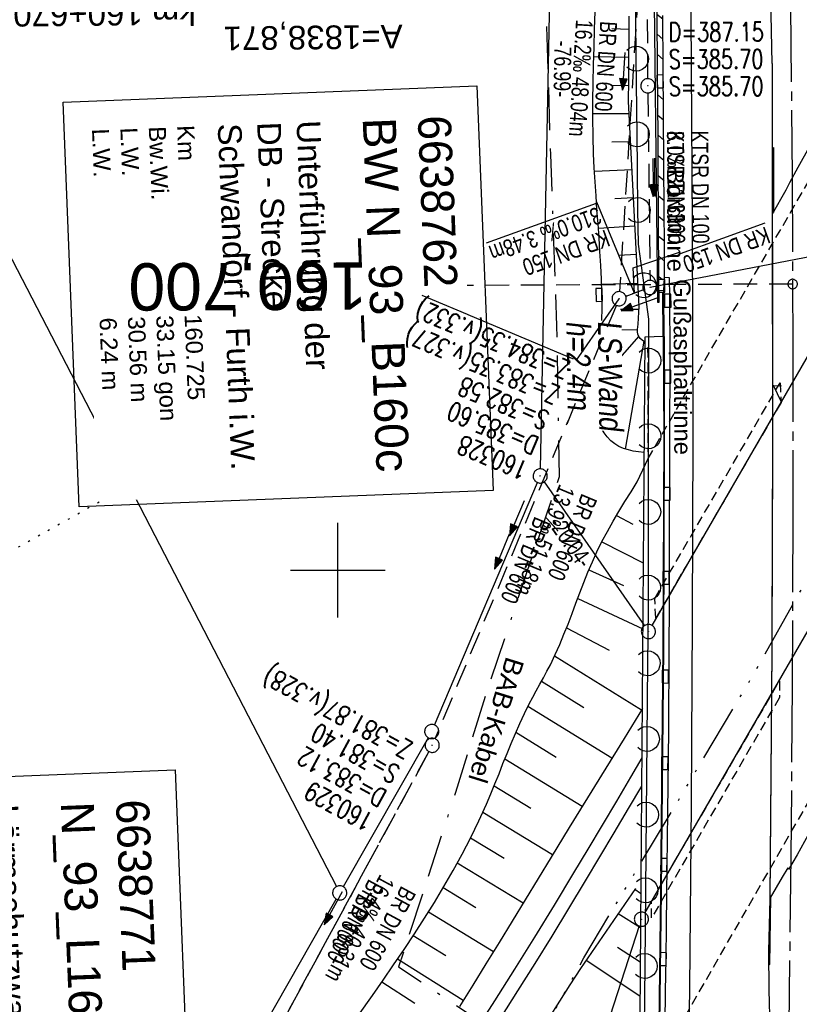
# Model space of a CAD drawing. Extents: x 511155 to 511479, y 464515 to 465450.
# Tile 21 of 41: x 511266 to 511349, y 464754 to 464858. Entities that reach past the tile are written whole.
import ezdxf
from ezdxf.enums import TextEntityAlignment as Align

# ---------------------------------------------------------------- set-up
doc = ezdxf.new("R2010")
doc.units = 0
doc.header["$LTSCALE"] = 10
doc.header["$MEASUREMENT"] = 0
for name, pattern in [('ACAD_ISO14W100', [25.5, 12, -3, 0.5, -3, 0.5, -3, 0.5, -3]), ('ACAD_ISO16W100', [73, 15, -6.5, 15, -6.5, 15, -7, 1, -7]), ('ACHSE', [5.5, 4, -0.5, 0.5, -0.5]), ('AUSGEZOGEN', [0]), ('LT00', [0]), ('LT12', [0.4, 0.3, -0.1]), ('LT17', [0.15, 0.1, -0.05]), ('PUNKTX2_STR', [0.6, 0.1, -0.5]), ('STRICHLINIE2', [0.375, 0.25, -0.125])]:
    doc.linetypes.add(name, pattern=pattern)
doc.layers.get('0').update_dxf_attribs({"linetype": 'LT00'})
for name, color, linetype in [('--EK_FBR', 1, 'LT00'), ('--EK_Halt-Pfeil', 4, 'LT00'), ('--EK_Haltung', 7, 'STRICHLINIE2'), ('--EK_Haltung-Text', 140, 'LT00'), ('--EK_Schacht-Text', 5, 'LT00'), ('--EK_ST-93-1', 30, 'LT17'), ('--EL_DFK_AB_L', 21, 'LT00'), ('--EL_DFK_AB_P', 7, 'LT00'), ('--EL_Halt-Pfeil', 4, 'LT00'), ('--EL_Haltung', 182, 'STRICHLINIE2'), ('--EL_Haltung-Text', 182, 'LT00'), ('-AX-093', 35, 'ACHSE'), ('-EL-93-1', 20, 'LT00'), ('-ST-93-1', 250, 'LT00'), ('ABSTAND', 8, 'LT00'), ('BAB-KABEL', 220, 'ACAD_ISO16W100'), ('BAB-KABEL_TEXT', 221, 'Continuous'), ('BW_TEXT_B', 20, 'AUSGEZOGEN'), ('DB-KABEL', 210, 'ACAD_ISO14W100'), ('DFK_AB_L', 21, 'LT00'), ('DFK_AB_P', 7, 'LT00'), ('DFK_GZPKT', 250, 'LT00'), ('DFK_KATASTER', 250, 'LT00'), ('DFK_NUTZUNGSGRENZE', 70, 'PUNKTX2_STR'), ('DL', 182, 'LT12'), ('DL_PFEIL', 201, 'LT00'), ('DL_TEXT', 182, 'LT00'), ('LS-WAND_TEXT', 11, 'Continuous'), ('RINNE_TEXT', 11, 'Continuous'), ('V103_AFBR_BAB', 250, 'LT00'), ('V103_BOESCH', 250, 'LT00'), ('V103_BOSCHUNG', 250, 'LT00'), ('V103_BR_KAPPE', 30, 'LT00'), ('V103_BR_WID', 30, 'LT17'), ('V103_BRUECK', 30, 'LT17'), ('V103_H_BORD', 8, 'LT00'), ('V103_KA_PRUF', 182, 'LT00'), ('V103_LAERM', 11, 'LT00'), ('V103_LD_MARK', 250, 'LT00'), ('V103_OK_GLEIS', 1, 'LT00'), ('V103_RASTER', 250, 'LT00'), ('V103_RINNE', 182, 'LT00'), ('V103_SINKK', 182, 'LT00')]:
    doc.layers.add(name, color=color, linetype=linetype)
doc.styles.add('Arial', font='ARIAL.TTF')
doc.styles.add('Beschrift', font='ARIAL.TTF')
doc.styles.add('Haltungsbeschriftung', font='ARIAL.TTF', dxfattribs={"width": 0.75})
doc.styles.add('schachtbeschriftung', font='romans.shx', dxfattribs={"width": 0.75, "height": 2})
doc.styles.get("Standard").update_dxf_attribs({"font": 'ARIAL.TTF'})

# ---------------------------------------------------------------- blocks, each defined once
blk = doc.blocks.new('SYMB7052')
at = {"color": 0, "linetype": 'ByBlock'}
blk.add_lwpolyline([(0, 0), (0, 0.196), (0.076, 0.156)], dxfattribs=at)
blk = doc.blocks.new('SYMB7010')
at = {"color": 0, "linetype": 'ByBlock'}
for points in [[(-0.031408, 0.499213), (-0.093728, 0.49134), (-0.15457, 0.475719), (-0.212975, 0.452595), (-0.268021, 0.422333), (-0.31884, 0.385411), (-0.36463, 0.342411), (-0.40467, 0.29401), (-0.438329, 0.240973), (-0.465074, 0.184136), (-0.484486, 0.124395), (-0.496256, 0.062692), (-0.5002, 0)], [(-0.5002, 0), (-0.496256, -0.062692), (-0.484486, -0.124395), (-0.465075, -0.184136), (-0.438329, -0.240973), (-0.404671, -0.29401), (-0.36463, -0.342411), (-0.31884, -0.385411), (-0.268021, -0.422333), (-0.212975, -0.452595), (-0.154571, -0.475719), (-0.093728, -0.49134), (-0.031408, -0.499213), (0.031408, -0.499213)], [(0.5002, 0), (0.496256, 0.062692), (0.484485, 0.124395), (0.465074, 0.184136), (0.438329, 0.240973), (0.40467, 0.29401), (0.36463, 0.342411), (0.31884, 0.385411), (0.268021, 0.422333), (0.212975, 0.452595), (0.15457, 0.475719), (0.093728, 0.49134), (0.031408, 0.499213), (-0.031408, 0.499213)], [(0.031408, -0.499213), (0.093728, -0.491341), (0.15457, -0.475719), (0.212975, -0.452595), (0.268021, -0.422333), (0.31884, -0.385411), (0.36463, -0.342411), (0.404671, -0.294011), (0.438329, -0.240974), (0.465075, -0.184136), (0.484486, -0.124395), (0.496256, -0.062692), (0.500201, 0)]]:
    blk.add_lwpolyline(points, dxfattribs=at)
blk = doc.blocks.new('SYMB0003')
at = {"color": 0, "linetype": 'ByBlock'}
for p, q in [((-0.015712, 0), (0.010166, 0.012015)), ((0, -0.021257), (-0.015712, 0)), ((0.010166, 0.012015), (0, -0.021257))]:
    blk.add_line(p, q, dxfattribs=at)
for points in [[(-0.031395, 0.499013), (-0.093691, 0.491144), (-0.154509, 0.475528), (-0.21289, 0.452414), (-0.267913, 0.422164), (-0.318712, 0.385257), (-0.364484, 0.342274), (-0.404509, 0.293893), (-0.438154, 0.240877), (-0.464888, 0.184062), (-0.484292, 0.124345), (-0.496058, 0.062667), (-0.5, 0)], [(-0.5, 0), (-0.496058, -0.062667), (-0.484292, -0.124345), (-0.464888, -0.184062), (-0.438154, -0.240877), (-0.404509, -0.293893), (-0.364485, -0.342274), (-0.318712, -0.385257), (-0.267914, -0.422164), (-0.21289, -0.452414), (-0.154509, -0.475529), (-0.093691, -0.491144), (-0.031395, -0.499014), (0.031395, -0.499014)], [(0.5, 0), (0.496057, 0.062667), (0.484292, 0.124345), (0.464888, 0.184062), (0.438153, 0.240877), (0.404509, 0.293893), (0.364484, 0.342274), (0.318712, 0.385257), (0.267913, 0.422164), (0.21289, 0.452414), (0.154509, 0.475528), (0.093691, 0.491144), (0.031395, 0.499013), (-0.031395, 0.499013)], [(0.031395, -0.499014), (0.093691, -0.491144), (0.154509, -0.475529), (0.21289, -0.452414), (0.267914, -0.422164), (0.318712, -0.385257), (0.364485, -0.342274), (0.404509, -0.293893), (0.438154, -0.240877), (0.464889, -0.184062), (0.484292, -0.124345), (0.496058, -0.062667), (0.5, 0)]]:
    blk.add_lwpolyline(points, dxfattribs=at)
blk = doc.blocks.new('SYMB0011')
at = {"color": 0, "linetype": 'ByBlock'}
for p, q in [((0.5, 0), (-0.5, 0)), ((0, 0.5), (0, -0.5))]:
    blk.add_line(p, q, dxfattribs=at)
blk = doc.blocks.new('SYMB7122')
at = {"color": 0, "linetype": 'ByBlock'}
for points in [[(-0.109975, -0.002365), (-0.106745, 0.026562), (-0.096041, 0.053629), (-0.078613, 0.076941), (-0.055681, 0.094866), (-0.028851, 0.106149), (0, 0.11)], [(0, 0.11), (0.028851, 0.106149), (0.055681, 0.094866), (0.078613, 0.076941), (0.096041, 0.053629), (0.106745, 0.026562), (0.109975, -0.002365)], [(-0.075234, -0.080249), (-0.093647, -0.057708), (-0.105504, -0.031126), (-0.109975, -0.002365)], [(0.109975, -0.002365), (0.105504, -0.031126), (0.093647, -0.057708), (0.075234, -0.080249)]]:
    blk.add_lwpolyline(points, dxfattribs=at)
blk = doc.blocks.new('SYMB0652')
at = {"color": 0, "linetype": 'ByBlock'}
blk.add_lwpolyline([(-0.15, -0.075), (0.15, -0.075), (0.15, 0.075), (-0.15, 0.075), (-0.15, -0.075)], dxfattribs=at)
blk = doc.blocks.new('SYMB0070')
at = {"color": 0, "linetype": 'ByBlock'}
for p, q in [((-0.5, 0), (0.2, 0)), ((0.5, 0), (0.2, 0.1)), ((0.2, 0.1), (0.2, 0)), ((0.468, 0), (0.21, 0.086)), ((0.21, 0.086), (0.21, -0.086)), ((0.21, -0.086), (0.468, 0)), ((0.22, -0.072), (0.437, 0)), ((0.23, -0.058), (0.405, 0)), ((0.24, -0.045), (0.374, 0)), ((0.342, 0), (0.25, 0.031)), ((0.25, 0.031), (0.25, -0.031)), ((0.25, -0.031), (0.342, 0)), ((0.26, -0.017), (0.31, 0)), ((0.27, -0.003), (0.279, 0))]:
    blk.add_line(p, q, dxfattribs=at)
for points in [[(0.2, 0), (0.2, -0.1), (0.5, 0)], [(0.437, 0), (0.22, 0.072), (0.22, -0.072)], [(0.405, 0), (0.23, 0.058), (0.23, -0.058)], [(0.374, 0), (0.24, 0.045), (0.24, -0.045)], [(0.31, 0), (0.26, 0.017), (0.26, -0.017)], [(0.279, 0), (0.27, 0.003), (0.27, -0.003)]]:
    blk.add_lwpolyline(points, dxfattribs=at)
blk = doc.blocks.new('SYMB2')
at = {"color": 0, "linetype": 'ByBlock', "flags": 128}
for points in [[(-0.031395, 0.499013), (-0.093691, 0.491144), (-0.154509, 0.475528), (-0.21289, 0.452414), (-0.267913, 0.422164), (-0.318712, 0.385257), (-0.364484, 0.342274), (-0.404509, 0.293893), (-0.438154, 0.240877), (-0.464888, 0.184062), (-0.484292, 0.124345), (-0.496058, 0.062667), (-0.5, 0)], [(-0.5, 0), (-0.496058, -0.062667), (-0.484292, -0.124345), (-0.464888, -0.184062), (-0.438154, -0.240877), (-0.404509, -0.293893), (-0.364485, -0.342274), (-0.318712, -0.385257), (-0.267914, -0.422164), (-0.21289, -0.452414), (-0.154509, -0.475529), (-0.093691, -0.491144), (-0.031395, -0.499014), (0.031395, -0.499014)], [(0.5, 0), (0.496057, 0.062667), (0.484292, 0.124345), (0.464888, 0.184062), (0.438153, 0.240877), (0.404509, 0.293893), (0.364484, 0.342274), (0.318712, 0.385257), (0.267913, 0.422164), (0.21289, 0.452414), (0.154509, 0.475528), (0.093691, 0.491144), (0.031395, 0.499013), (-0.031395, 0.499013)], [(0.031395, -0.499014), (0.093691, -0.491144), (0.154509, -0.475529), (0.21289, -0.452414), (0.267914, -0.422164), (0.318712, -0.385257), (0.364485, -0.342274), (0.404509, -0.293893), (0.438154, -0.240877), (0.464889, -0.184062), (0.484292, -0.124345), (0.496058, -0.062667), (0.5, 0)]]:
    blk.add_lwpolyline(points, dxfattribs=at)

msp = doc.modelspace()

# ---------------------------------------------------------------- hatches: boundary and pattern name
at = {"layer": 'V103_RINNE'}
h = msp.add_hatch(dxfattribs=at)
h.set_pattern_fill('ANSI31', color=256, scale=13, angle=275, style=0)
h.paths.add_polyline_path([(511333.81, 464893.92), (511333.8, 464895.4), (511333.78, 464896.88), (511333.75, 464898.36), (511333.72, 464899.84), (511333.67, 464901.41), (511333.62, 464902.97), (511333.56, 464904.54), (511333.5, 464906.11), (511333.44, 464907.67), (511333.39, 464909.24), (511333.14, 464899.72), (511333.27, 464893.89), (511333.34, 464889), (511333.42, 464884.12), (511333.49, 464879.24), (511333.51, 464877.5), (511334.06, 464877.52), (511334.02, 464880.01), (511333.96, 464883.49), (511333.91, 464886.97), (511333.86, 464890.44)])
h.paths.add_polyline_path([(511334.28, 464864.11), (511334.19, 464869.59), (511334.14, 464873.06), (511334.09, 464876.17), (511333.53, 464876.15), (511333.56, 464874.35), (511333.63, 464869.47), (511333.69, 464864.05), (511333.75, 464858.63), (511333.8, 464853.21), (511333.81, 464852.35), (511334.41, 464852.37), (511334.41, 464853.16), (511334.35, 464858.64)])
h.paths.add_polyline_path([(511334.48, 464843.05), (511334.45, 464848.11), (511334.42, 464851.02), (511333.82, 464851), (511333.83, 464849.44), (511333.86, 464845.67), (511333.88, 464841.9), (511333.91, 464838.13), (511333.95, 464830.73), (511334.53, 464830.74), (511334.55, 464830.97), (511334.53, 464834.48), (511334.51, 464837.99)])

# ---------------------------------------------------------------- linework, layer by layer
at = {"layer": '--EK_FBR'}
for points in [[(511345.93, 464853.57), (511345.84, 464858.76), (511345.74, 464863.94), (511345.65, 464869.13), (511345.56, 464873.96), (511345.47, 464878.79), (511345.37, 464883.63), (511345.28, 464888.46), (511345.2, 464893.29), (511345.13, 464897.17), (511345.06, 464901.04), (511344.99, 464904.92), (511344.91, 464908.8), (511344.83, 464912.67), (511344.74, 464916.55)], [(511345.93, 464853.57), (511345.92, 464850.61), (511345.92, 464847.64), (511345.92, 464844.67), (511345.92, 464842.34), (511345.93, 464840), (511345.93, 464837.67), (511345.95, 464831.83), (511345.96, 464826), (511345.97, 464820.17), (511345.96, 464814.33), (511345.96, 464809.76), (511345.94, 464805.19), (511345.93, 464800.62), (511345.91, 464796.05), (511345.89, 464791.48), (511345.68, 464765.22), (511345.64, 464763.85), (511345.6, 464762.47), (511345.58, 464761.1), (511345.56, 464759.72), (511345.56, 464758.35), (511345.57, 464756.99), (511345.59, 464755.64), (511345.61, 464754.28), (511345.64, 464752.93)]]:
    msp.add_lwpolyline(points, dxfattribs=at)
at = {"layer": '--EK_Haltung'}
for p, q in [((511332.66, 464875.91), (511329.79, 464829.46)), ((511332.78, 464851.97), (511332.71, 464875.91)), ((511332.79, 464850.47), (511333.01, 464830.65)), ((511332.31, 464829.64), (511330.44, 464828.96)), ((511309.62, 464780.84), (511291.12, 464746.72))]:
    msp.add_line(p, q, dxfattribs=at)
at = {"layer": '--EK_Haltung-Text'}
msp.add_line((511331.38, 464829.3), (511327.37, 464838.93), dxfattribs=at)
at = {"layer": '--EK_Schacht-Text', "flags": 128}
msp.add_lwpolyline([(511378.2, 464840.49), (511367.34, 464836.49), (511333.03, 464829.88)], dxfattribs=at)
at = {"layer": '--EK_ST-93-1', "ltscale": 2.5}
msp.add_line((511348.1, 464830.26), (511308.09, 464830.08), dxfattribs=at)
at = {"layer": '--EL_DFK_AB_L'}
for p, q in [((511321.42, 464810.72), (511322.94, 464886.19)), ((511362.58, 464845), (511333.22, 464794.17)), ((511332.47, 464763.76), (511363.04, 464816.72)), ((511321.83, 464809.35), (511332.41, 464794.14)), ((511331.87, 464762.4), (511321.69, 464731.1))]:
    msp.add_line(p, q, dxfattribs=at)
at = {"layer": '--EL_Haltung'}
for p, q in [((511332.66, 464875.91), (511329.79, 464829.46)), ((511332.78, 464851.97), (511332.71, 464875.91)), ((511332.79, 464850.47), (511333.01, 464830.65)), ((511309.62, 464780.84), (511291.12, 464746.72))]:
    msp.add_line(p, q, dxfattribs=at)
at = {"layer": '--EL_Haltung', "ltscale": 0.5}
msp.add_line((511332.31, 464829.64), (511330.44, 464828.96), dxfattribs=at)
at = {"layer": '--EL_Haltung-Text', "flags": 128}
msp.add_lwpolyline([(511331.38, 464829.3), (511331.24, 464831.99), (511336.12, 464833.62)], dxfattribs=at)
at = {"layer": '-AX-093', "ltscale": 0.2}
msp.add_lwpolyline([(511343.6, 465006.15), (511344.41, 464988.19), (511345.14, 464970.22), (511345.8, 464952.26), (511346.37, 464934.29), (511346.86, 464916.32), (511347.27, 464898.34), (511347.6, 464880.37), (511347.85, 464862.39), (511347.88, 464859.63), (511348.04, 464841.66), (511348.12, 464823.68), (511348.12, 464805.7), (511348.05, 464787.72), (511347.91, 464769.75), (511347.69, 464751.77)], dxfattribs=at)
at = {"layer": 'BAB-KABEL', "ltscale": 0.03, "flags": 128}
msp.add_lwpolyline([(511245.17, 465442.38), (511247.79, 465425.64), (511251.08, 465406.59), (511253.71, 465388.59), (511256.34, 465373.1), (511258.87, 465358.45), (511261.22, 465342.97), (511262.53, 465334.91), (511267.32, 465306.47), (511271.63, 465280.77), (511274.45, 465263.87), (511277.9, 465245.03), (511280.42, 465230.24), (511282.95, 465214.81), (511284.59, 465206.12), (511286.41, 465195.21), (511288.52, 465182.08), (511289.46, 465178.54), (511291.81, 465169.68), (511294.22, 465159.99), (511298.5, 465143.74), (511302.01, 465129.17), (511304.36, 465120.15), (511303.95, 465111.54), (511304.47, 465105.75), (511305.29, 465102.17), (511306.73, 465086.55), (511308.17, 465069.5), (511309.91, 465042.39), (511310.52, 465027.02), (511311.65, 465006.69), (511312.99, 464997.42), (511315.25, 464972.49), (511318.76, 464937.78), (511320.47, 464912.68), (511321.04, 464888.91), (511321.82, 464866.11), (511322.47, 464843.97), (511323.13, 464825.85), (511323.4, 464809.89), (511315.81, 464787.46), (511312.43, 464776.5), (511306.42, 464758.08), (511322.55, 464747.31), (511322.64, 464708.19), (511321.61, 464688.74), (511320.48, 464678.44), (511319.26, 464666.87), (511317.67, 464649.45), (511317.57, 464633.74), (511317.38, 464618.76), (511317.47, 464606.23), (511316.72, 464592.27), (511316.63, 464590.68), (511316.53, 464580.25), (511316.82, 464565.64), (511316.26, 464552.99), (511315.8, 464537.2), (511315.44, 464531.47), (511315.33, 464529.6), (511314.63, 464523.4), (511314.33, 464519.4)], dxfattribs=at)
at = {"layer": 'DB-KABEL', "ltscale": 0.05, "flags": 128}
msp.add_lwpolyline([(511215.44, 464627.29), (511237.71, 464647.58), (511246.63, 464656.2), (511261.7, 464672.62), (511279.43, 464692.2), (511296.83, 464715.93, 5.381037), (511297.85, 464717.3), (511314.26, 464738.98), (511310.88, 464740.7), (511312.3, 464742.97), (511314.26, 464745.55), (511317.52, 464743.65), (511326.02, 464759.04), (511336.17, 464775.94), (511343.93, 464788.93), (511364.63, 464825.71), (511380.17, 464856.09), (511401.08, 464896.97), (511418.1, 464930.38)], format="xyb", dxfattribs=at)
at = {"layer": 'DFK_AB_L'}
for p, q in [((511321.42, 464810.72), (511322.94, 464886.19)), ((511362.58, 464845), (511333.22, 464794.17)), ((511332.47, 464763.76), (511363.04, 464816.72)), ((511321.83, 464809.35), (511332.41, 464794.14)), ((511331.87, 464762.4), (511321.69, 464731.1))]:
    msp.add_line(p, q, dxfattribs=at)
at = {"layer": 'DFK_KATASTER'}
for p, q in [((511220.37, 464920.03), (511299.85, 464766.56)), ((511310.21, 464783.64), (511321.11, 464809.28)), ((511309.55, 464782.3), (511300.56, 464766.54)), ((511289.85, 464747.74), (511299.82, 464765.24))]:
    msp.add_line(p, q, dxfattribs=at)
at = {"layer": 'DFK_NUTZUNGSGRENZE', "ltscale": 0.2}
msp.add_line((511277.89, 464808.96), (511217.38, 464775.19), dxfattribs=at)
at = {"layer": 'DL'}
msp.add_line((511309.62, 464780.84), (511291.12, 464746.72), dxfattribs=at)
at = {"layer": 'V103_AFBR_BAB'}
for points in [[(511345.93, 464853.57), (511345.84, 464858.76), (511345.74, 464863.94), (511345.65, 464869.13), (511345.56, 464873.96), (511345.47, 464878.79), (511345.37, 464883.63), (511345.28, 464888.46), (511345.2, 464893.29), (511345.13, 464897.17), (511345.06, 464901.04), (511344.99, 464904.92), (511344.91, 464908.8), (511344.83, 464912.67), (511344.74, 464916.55)], [(511345.93, 464853.57), (511345.92, 464850.61), (511345.92, 464847.64), (511345.92, 464844.67), (511345.92, 464842.34), (511345.93, 464840), (511345.93, 464837.67), (511345.95, 464831.83), (511345.96, 464826), (511345.97, 464820.17), (511345.96, 464814.33), (511345.96, 464809.76), (511345.94, 464805.19), (511345.93, 464800.62), (511345.91, 464796.05), (511345.89, 464791.48), (511345.68, 464765.22), (511345.64, 464763.85), (511345.6, 464762.47), (511345.58, 464761.1), (511345.56, 464759.72), (511345.56, 464758.35), (511345.57, 464756.99), (511345.59, 464755.64), (511345.61, 464754.28), (511345.64, 464752.93)]]:
    msp.add_lwpolyline(points, dxfattribs=at)
at = {"layer": 'V103_BOESCH'}
for points in [[(511332.38, 464812.45), (511331.78, 464812.52), (511331.24, 464812.6), (511330.72, 464812.72), (511330.21, 464812.87), (511329.72, 464813.09), (511329.28, 464813.36), (511328.87, 464813.7), (511328.49, 464814.09), (511328.16, 464814.52), (511327.88, 464814.98), (511327.66, 464815.46), (511327.48, 464816.03), (511327.36, 464816.62), (511327.31, 464817.21), (511327.3, 464817.82), (511327.33, 464818.43), (511327.39, 464819.05), (511327.46, 464819.67), (511327.53, 464820.28), (511327.69, 464821.81), (511327.81, 464823.32), (511327.89, 464824.83), (511327.93, 464826.32), (511327.94, 464827.81), (511327.92, 464829.3), (511327.87, 464830.76), (511327.8, 464832.23), (511327.72, 464833.69), (511327.62, 464835.16), (511327.51, 464836.63), (511327.4, 464838.11), (511327.3, 464839.58), (511327.2, 464841.06), (511327.12, 464842.53), (511327.05, 464844.01), (511326.99, 464845.89), (511326.96, 464847.78), (511326.97, 464849.66), (511326.99, 464851.54), (511327.03, 464853.43), (511327.09, 464855.31), (511327.15, 464857.19), (511327.22, 464859.07)], [(511332.47, 464824.12), (511332.18, 464824.34), (511331.98, 464824.52), (511331.82, 464824.73), (511331.73, 464824.96), (511331.69, 464825.21), (511331.69, 464825.47), (511331.71, 464825.75), (511331.74, 464826.03), (511331.79, 464826.66), (511331.83, 464827.28), (511331.86, 464827.88), (511330.73, 464849.55), (511330.76, 464851.81), (511330.78, 464854.06), (511330.8, 464856.32), (511330.8, 464858.58)], [(511302.17, 464752.95), (511303.64, 464755.04), (511304.77, 464756.65), (511305.89, 464758.28), (511307, 464759.91), (511308.09, 464761.56), (511309.16, 464763.21), (511310.21, 464764.88), (511311.22, 464766.57), (511312.2, 464768.27), (511313.15, 464770), (511314.05, 464771.74), (511314.91, 464773.5), (511315.72, 464775.29), (511316.17, 464776.35), (511316.61, 464777.42), (511317.04, 464778.49), (511317.46, 464779.56), (511317.89, 464780.63), (511318.33, 464781.7), (511318.78, 464782.76), (511319.24, 464783.81), (511319.73, 464784.86), (511320.24, 464785.89), (511320.61, 464786.58), (511320.98, 464787.27), (511321.36, 464787.95), (511321.74, 464788.64), (511322.11, 464789.33), (511322.47, 464790.02), (511322.98, 464791.08), (511323.46, 464792.15), (511323.91, 464793.23), (511324.34, 464794.32), (511324.76, 464795.42), (511325.17, 464796.52), (511325.59, 464797.62), (511326.01, 464798.71), (511326.45, 464799.8), (511326.91, 464800.88), (511327.39, 464801.94), (511327.93, 464803.04), (511328.51, 464804.11), (511329.11, 464805.18), (511329.73, 464806.23), (511330.36, 464807.27), (511331.01, 464808.31), (511331.66, 464809.35), (511332.8, 464811.8)], [(511332.2, 464785.37), (511330.26, 464782.23), (511328.33, 464779.09), (511326.39, 464775.95), (511324.46, 464772.81), (511322.54, 464769.66), (511321.17, 464767.41), (511319.79, 464765.15), (511318.42, 464762.89), (511317.04, 464760.64), (511315.65, 464758.39), (511314.26, 464756.14), (511312.85, 464753.9)], [(511331.47, 464766.35), (511330.3, 464764.66), (511329.14, 464762.98), (511327.97, 464761.29), (511326.82, 464759.59), (511325.67, 464757.89), (511324.54, 464756.18), (511323.43, 464754.46), (511322.27, 464752.63)]]:
    msp.add_lwpolyline(points, dxfattribs=at)
at = {"layer": 'V103_BOSCHUNG'}
for p, q in [((511328.98, 464857.28), (511330.8, 464857.22)), ((511327.06, 464854.33), (511330.78, 464854.23)), ((511328.87, 464851.28), (511330.75, 464851.25)), ((511326.96, 464848.28), (511330.8, 464848.28)), ((511328.98, 464845.28), (511330.95, 464845.33)), ((511327.13, 464842.19), (511331.11, 464842.38)), ((511329.29, 464839.29), (511331.26, 464839.42)), ((511327.55, 464836.16), (511331.41, 464836.43)), ((511329.66, 464833.3), (511331.57, 464833.42)), ((511327.89, 464830.25), (511331.73, 464830.37)), ((511329.9, 464827.6), (511331.85, 464827.59)), ((511331.69, 464825.43), (511327.91, 464825.35)), ((511331.82, 464824.74), (511328.81, 464821.29)), ((511332.34, 464824.21), (511330.39, 464812.8)), ((511329.47, 464805.8), (511331.18, 464804.86)), ((511327.91, 464803), (511332.29, 464800.8)), ((511326.54, 464800.03), (511330.2, 464798.38)), ((511325.36, 464797.02), (511332.24, 464793.82)), ((511324.18, 464793.91), (511328.69, 464791.55)), ((511332.11, 464785.22), (511322.9, 464790.91)), ((511326.02, 464785.45), (511321.52, 464788.23)), ((511328.96, 464780.12), (511320.09, 464785.59)), ((511323.1, 464780.21), (511318.81, 464782.85)), ((511325.82, 464775.02), (511317.65, 464780.03)), ((511320.39, 464774.83), (511316.52, 464777.19)), ((511322.7, 464769.92), (511315.32, 464774.4)), ((511317.58, 464769.52), (511314.02, 464771.68)), ((511319.58, 464764.8), (511312.62, 464769.02)), ((511314.57, 464764.32), (511311.13, 464766.42)), ((511331.42, 464766.28), (511332.02, 464765.86)), ((511316.44, 464759.66), (511309.58, 464763.87)), ((511329.64, 464763.71), (511332, 464762.23)), ((511311.41, 464759.23), (511307.97, 464761.37)), ((511329.56, 464760.16), (511331.97, 464758.6)), ((511313.24, 464754.52), (511306.31, 464758.89)), ((511326.27, 464758.77), (511331.94, 464755.02)), ((511308.12, 464754.21), (511304.63, 464756.45))]:
    msp.add_line(p, q, dxfattribs=at)
at = {"layer": 'V103_BR_KAPPE'}
for points in [[(511345.98, 464837.67), (511347.4, 464840.22), (511347.81, 464841), (511348.68, 464842.62), (511349.89, 464844.76), (511349.92, 464838.08), (511349.98, 464814.45), (511349.89, 464791.55), (511349.75, 464772.02), (511348.56, 464769.93), (511347.67, 464768.38), (511347.6, 464768.55), (511346.99, 464767.54), (511345.71, 464765.37), (511345.94, 464791.51), (511346.01, 464814.32), (511345.98, 464837.67)], [(511331.78, 464733.6), (511333.72, 464733.54), (511333.85, 464742.65), (511333.99, 464751.99), (511334.17, 464766.04), (511334.4, 464791.85), (511334.49, 464814.16), (511334.45, 464824.71), (511332.47, 464824.64), (511331.78, 464733.6), (511333.72, 464733.54)]]:
    msp.add_lwpolyline(points, dxfattribs=at)
at = {"layer": 'V103_BR_WID'}
for points in [[(511332.76, 464823.48), (511332.8, 464811.8), (511362.89, 464863.76), (511362.73, 464876.82)], [(511332.08, 464733.93), (511332.24, 464745.04), (511363.08, 464798.63), (511362.96, 464786.07)]]:
    msp.add_lwpolyline(points, dxfattribs=at)
at = {"layer": 'V103_BRUECK'}
msp.add_lwpolyline([(511346.77, 464819.83), (511346.87, 464817.73), (511333.61, 464794.92), (511333.51, 464797.02), (511346.77, 464819.83)], dxfattribs=at)
msp.add_lwpolyline([(511333.17, 464763.24), (511333.17, 464764.99), (511346.7, 464788.3), (511346.7, 464786.55)], close=True, dxfattribs=at)
at = {"layer": 'V103_H_BORD'}
for p, q in [((511334.33, 464829.33), (511334.37, 464824.73)), ((511334.46, 464829.32), (511334.33, 464829.33))]:
    msp.add_line(p, q, dxfattribs=at)
for points in [[(511333.96, 464829.57), (511333.96, 464828.32), (511333.84, 464828.31), (511333.38, 464869.5), (511333.08, 464899.72), (511333.27, 464909.22), (511333.39, 464909.24)], [(511345.92, 464844.67), (511346.06, 464844.68), (511346.06, 464837.82)], [(511345.56, 464758.35), (511345.7, 464758.33), (511345.78, 464765.46)]]:
    msp.add_lwpolyline(points, dxfattribs=at)
at = {"layer": 'V103_LAERM'}
for p, q in [((511331.52, 464854.09), (511331.61, 464846.09)), ((511332.84, 464822.17), (511332.83, 464814.17)), ((511332.83, 464814.17), (511332.82, 464806.17)), ((511332.82, 464806.17), (511332.81, 464798.17)), ((511332.76, 464790.17), (511332.68, 464782.17)), ((511332.68, 464782.17), (511332.6, 464774.17)), ((511332.6, 464774.17), (511332.53, 464766.17)), ((511332.53, 464766.17), (511332.45, 464758.17)), ((511332.45, 464758.17), (511332.38, 464750.17))]:
    msp.add_line(p, q, dxfattribs=at)
for points in [[(511331.43, 464862.09), (511331.47, 464858.45), (511331.52, 464854.09)], [(511331.61, 464846.09), (511331.65, 464842.4), (511331.7, 464838.09)], [(511331.7, 464838.09), (511331.75, 464834.49), (511332.35, 464830.13)], [(511332.35, 464830.13), (511332.85, 464826.55), (511332.84, 464822.17)], [(511332.81, 464798.17), (511332.81, 464795.85), (511332.76, 464790.17)]]:
    msp.add_lwpolyline(points, dxfattribs=at)
at = {"layer": 'V103_LD_MARK'}
msp.add_lwpolyline([(511336.93, 464736.32), (511337.21, 464755.81), (511337.4, 464775.3), (511337.52, 464794.8), (511337.56, 464814.29), (511337.55, 464825.39), (511337.51, 464836.49), (511337.45, 464847.59), (511337.36, 464858.69), (511337.24, 464869.79), (511337.09, 464880.88), (511336.92, 464891.98), (511336.71, 464903.08), (511336.48, 464914.18), (511336.21, 464925.27), (511335.92, 464936.37), (511335.56, 464948.33), (511335.17, 464960.28), (511334.73, 464972.24), (511334.26, 464984.19), (511333.75, 464996.14)], dxfattribs=at)
at = {"layer": 'V103_OK_GLEIS'}
for points in [[(511332.13, 464780.16), (511330.95, 464778.14), (511329.45, 464775.6), (511327.95, 464773.06), (511326.44, 464770.53), (511324.92, 464768), (511322.87, 464764.6), (511320.79, 464761.22), (511318.69, 464757.84), (511316.56, 464754.48), (511314.42, 464751.14)], [(511332.11, 464777.18), (511330.71, 464774.81), (511329.19, 464772.26), (511327.67, 464769.7), (511326.15, 464767.16), (511324.38, 464764.24), (511322.61, 464761.33), (511320.81, 464758.43), (511319.01, 464755.54), (511317.18, 464752.67)]]:
    msp.add_lwpolyline(points, dxfattribs=at)
at = {"layer": 'V103_RASTER'}
for p, q in [((511300, 464795), (511300, 464805)), ((511295, 464800), (511305, 464800))]:
    msp.add_line(p, q, dxfattribs=at)
at = {"layer": 'V103_RINNE'}
msp.add_line((511333.96, 464829.57), (511334.46, 464829.58), dxfattribs=at)
for points in [[(511333.96, 464829.57), (511333.91, 464838.13), (511333.88, 464841.9), (511333.86, 464845.67), (511333.83, 464849.44), (511333.8, 464853.21), (511333.75, 464858.63), (511333.69, 464864.05), (511333.63, 464869.47), (511333.56, 464874.35), (511333.49, 464879.24), (511333.42, 464884.12), (511333.34, 464889), (511333.27, 464893.89), (511333.14, 464899.72), (511333.39, 464909.24)], [(511334.55, 464830.97), (511334.53, 464834.48), (511334.51, 464837.99), (511334.48, 464843.05), (511334.45, 464848.11), (511334.41, 464853.16), (511334.35, 464858.64)], [(511334.49, 464824.72), (511334.46, 464829.32), (511334.46, 464829.58), (511334.55, 464830.97)], [(511334.55, 464830.97), (511335.04, 464830.95), (511335.06, 464828.91), (511335.07, 464826.86), (511335.09, 464824.82), (511335.09, 464822.15), (511335.09, 464819.49), (511335.08, 464816.82), (511335.07, 464814.16), (511335.06, 464809.68), (511335.04, 464805.2), (511335.03, 464800.72), (511335.02, 464796.24), (511335, 464791.77), (511334.95, 464783.11), (511334.87, 464774.45), (511334.77, 464765.79), (511334.72, 464762.36), (511334.67, 464758.93), (511334.62, 464755.5), (511334.58, 464752.07)], [(511334.49, 464824.72), (511334.51, 464814.16), (511334.42, 464791.85), (511334.19, 464766.04), (511334.01, 464751.99), (511333.87, 464742.65), (511333.74, 464733.54)]]:
    msp.add_lwpolyline(points, dxfattribs=at)

# ---------------------------------------------------------------- block references
at = {"layer": '--EK_Halt-Pfeil', "yscale": 4, "zscale": 4}
for p, xscale, rotation in [((511330.23, 464852.75), 3.999999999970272, 266.4563500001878), ((511333.49, 464841.56), 4.000000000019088, 270.6165100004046), ((511331.85, 464828.1), 4.000000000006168, 199.948269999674), ((511318.93, 464805.49), 4.000000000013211, 247.2812100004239), ((511299.49, 464764.26), 3.999999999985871, 241.5377699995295)]:
    msp.add_blockref('SYMB0070', p, dxfattribs=dict(at, xscale=xscale, rotation=rotation))
at = {"layer": '--EL_DFK_AB_P', "xscale": 1.500000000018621, "yscale": 1.5, "zscale": 1.5, "rotation": 264.7377099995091}
for p in [(511321.4, 464809.97), (511332.84, 464793.52), (511332.1, 464763.11)]:
    msp.add_blockref('SYMB0003', p, dxfattribs=at)
at = {"layer": '--EL_Halt-Pfeil', "yscale": 4, "zscale": 4}
for p, xscale, rotation in [((511330.23, 464852.75), 3.999999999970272, 266.4563500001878), ((511333.33, 464841.52), 4.000000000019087, 270.6165100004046), ((511331.85, 464828.1), 4.000000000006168, 199.948269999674), ((511317.35, 464801.97), 4.000000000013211, 247.2812100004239), ((511299.49, 464764.26), 3.999999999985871, 241.5377699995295)]:
    msp.add_blockref('SYMB0070', p, dxfattribs=dict(at, xscale=xscale, rotation=rotation))
at = {"layer": '-ST-93-1', "rotation": 274.1956499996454}
msp.add_blockref('SYMB2', (511348.1, 464830.26), dxfattribs=at)
at = {"layer": 'DFK_AB_P', "xscale": 1.500000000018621, "yscale": 1.5, "zscale": 1.5, "rotation": 264.7377099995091}
for p in [(511321.4, 464809.97), (511332.84, 464793.52), (511332.1, 464763.11)]:
    msp.add_blockref('SYMB0003', p, dxfattribs=at)
at = {"layer": 'DFK_GZPKT', "xscale": 1.500000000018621, "yscale": 1.5, "zscale": 1.5, "rotation": 264.7377099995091}
for p in [(511309.92, 464782.95), (511300.19, 464765.89)]:
    msp.add_blockref('SYMB7010', p, dxfattribs=at)
at = {"layer": 'DFK_KATASTER', "xscale": 10, "yscale": 10, "zscale": 10, "rotation": 26.07210999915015}
msp.add_blockref('SYMB7052', (511346.92, 464817.76), dxfattribs=at)
at = {"layer": 'DL_PFEIL', "xscale": 3.999999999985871, "yscale": 4, "zscale": 4, "rotation": 241.5377699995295}
msp.add_blockref('SYMB0070', (511299.49, 464764.26), dxfattribs=at)
at = {"layer": 'V103_BR_WID', "xscale": 0.1000000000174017, "yscale": 0.09999999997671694, "zscale": 0.1, "rotation": 272.2661999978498}
for p in [(511332.76, 464823.48), (511332.8, 464811.8)]:
    msp.add_blockref('SYMB0011', p, dxfattribs=at)
at = {"layer": 'V103_KA_PRUF', "xscale": 1.499999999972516, "yscale": 1.5, "zscale": 1.5, "rotation": 272.266200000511}
for p in [(511332.78, 464851.22), (511333.01, 464829.9), (511329.74, 464828.71), (511309.97, 464781.5)]:
    msp.add_blockref('SYMB0003', p, dxfattribs=at)
at = {"layer": 'V103_LAERM', "yscale": 12, "zscale": 12}
for p, xscale, rotation in [((511331.52, 464854.09), 11.99999999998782, 270.6467999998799), ((511331.61, 464846.09), 11.99999999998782, 270.6467999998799), ((511331.7, 464838.09), 11.99999999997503, 270.6713800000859), ((511332.35, 464830.13), 12.00000000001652, 277.8985099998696), ((511332.84, 464822.17), 12.00000000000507, 269.9364600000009), ((511332.83, 464814.17), 12.00000000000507, 269.9364600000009), ((511332.82, 464806.17), 12.00000000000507, 269.9364600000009), ((511332.81, 464798.17), 12.00000000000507, 269.9364600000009), ((511332.76, 464790.17), 11.99999999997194, 269.4499099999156), ((511332.68, 464782.17), 11.99999999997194, 269.4499099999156), ((511332.6, 464774.17), 11.99999999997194, 269.4499099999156), ((511332.53, 464766.17), 11.99999999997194, 269.4499099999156), ((511332.45, 464758.17), 11.99999999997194, 269.4499099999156)]:
    msp.add_blockref('SYMB7122', p, dxfattribs=dict(at, xscale=xscale, rotation=rotation))
at = {"layer": 'V103_SINKK', "yscale": 4.5, "zscale": 4.5}
for p, xscale, rotation in [((511334.09, 464851.68), 4.499999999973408, 272.2661999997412), ((511327.63, 464829.11), 4.499999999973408, 272.2661999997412), ((511334.23, 464830.06), 4.499999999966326, 90.34802180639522), ((511334.89, 464828.5), 4.499999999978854, 270.265790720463), ((511334.89, 464820.47), 4.499999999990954, 269.832039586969), ((511334.8, 464808.09), 4.499999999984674, 269.8469224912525), ((511334.7, 464799.2), 4.499999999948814, 269.816979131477), ((511334.63, 464788.76), 4.499999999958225, 269.6430122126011), ((511334.57, 464779.6), 4.499999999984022, 269.4832612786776), ((511334.47, 464768.86), 4.499999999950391, 269.3255619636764), ((511334.39, 464758.9), 4.499999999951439, 269.1908527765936)]:
    msp.add_blockref('SYMB0652', p, dxfattribs=dict(at, xscale=xscale, rotation=rotation))

# ---------------------------------------------------------------- texts
at = {"layer": '--EK_Haltung-Text', "style": 'Haltungsbeschriftung', "width": 0.75}
for s, rotation, p in [('16.2‰ 48.04m', -93.5436, (511325.19, 464858.25)), ('BR DN 600', -93.5436, (511327.75, 464858.09)), ('8.0‰ 21.33m', -89.3835, (511334.8, 464846.45)), ('KTSR DN 100', -89.3835, (511337.36, 464846.48)), ('%%U310.0‰ 3.48m', -160.0517, (511327.44, 464838.45)), ('KR DN 150', -160.0517, (511328.31, 464836.04)), ('13.9‰ 51.18m', -112.7188, (511323.46, 464809.2)), ('BR DN 600', -112.7188, (511325.82, 464808.21)), ('16.4‰ 40.31m', -118.4622, (511304.49, 464767.95)), ('BR DN 600', -118.4622, (511306.74, 464766.73))]:
    msp.add_text(s, height=1.8, rotation=rotation, dxfattribs=at).set_placement(p)
at = {"layer": '--EK_Schacht-Text', "style": 'schachtbeschriftung', "width": 0.75}
for s, rotation, p in [('D=387.15', 0.172, (511334.97, 464855.9)), ('S=385.70', 0.172, (511334.98, 464853.02)), ('S=385.70', 0.172, (511334.99, 464850.14)), ('Z=381.87(v.328)', -208.4622, (511308.08, 464781.68)), ('S=381.40', -208.4622, (511306.71, 464779.14)), ('D=383.12', -208.4622, (511305.33, 464776.61)), ('160329', -208.4622, (511303.96, 464774.08))]:
    msp.add_text(s, height=2, rotation=rotation, dxfattribs=at).set_placement(p)
at = {"layer": '--EL_Haltung-Text', "style": 'Haltungsbeschriftung', "width": 0.75}
for s, rotation, p in [('BR DN 600', -93.5436, (511327.75, 464858.09)), ('KTSR DN 100', -89.3835, (511334.8, 464846.45)), ('%%UKR DN 150', -160.0517, (511345.27, 464836.36)), ('BR DN 600', -112.7188, (511320.84, 464805.78)), ('BR DN 600', -118.4622, (511303.29, 464767.45))]:
    msp.add_text(s, height=1.8, rotation=rotation, dxfattribs=at).set_placement(p)
at = {"layer": '-EL-93-1', "style": 'Arial'}
msp.add_text('   km 160+670,625', height=2.5, rotation=180.6316, dxfattribs=at).set_placement((511287.88, 464858.97), align=Align.MIDDLE_LEFT)
msp.add_text('A=1838,871', height=2.5, rotation=180.6316, dxfattribs=at).set_placement((511287.9, 464857.47), align=Align.RIGHT)
at = {"layer": 'ABSTAND', "width": 0.75}
for s, rotation, p in [(' -76.99-', -91.1533, (511322.93, 464856.54)), (' -20.04-', -55.1818, (511321.87, 464805.39))]:
    msp.add_text(s, height=1.8, rotation=rotation, dxfattribs=at).set_placement(p)
at = {"layer": 'BAB-KABEL_TEXT', "insert": (511315.76, 464784.46), "char_height": 2, "attachment_point": 8, "rotation": 252.7119, "style": 'Beschrift'}
msp.add_mtext('BAB-Kabel', dxfattribs=at)
at = {"layer": 'DL_TEXT', "style": 'Haltungsbeschriftung', "width": 0.75}
msp.add_text('BR 600', height=1.8, rotation=-118.4622, dxfattribs=at).set_placement((511302.24, 464765.94))
at = {"layer": 'RINNE_TEXT', "char_height": 1.8, "attachment_point": 7, "style": 'Arial'}
for s, insert, rotation in [('Bordrinne', (511334.77, 464842.44), 270.2715), ('Gußasphaltrinne', (511334.94, 464830.77), 270.3067)]:
    msp.add_mtext(s, dxfattribs=dict(at, insert=insert, rotation=rotation))

# ---------------------------------------------------------------- next in the draw order: texts
at = {"layer": 'BW_TEXT_B', "char_height": 2, "attachment_point": 1, "rotation": 272.2662, "style": 'Beschrift', "bg_fill": 3, "box_fill_scale": 1.5, "bg_fill_color": 256}
for s, insert, width, bg_fill_transparency in [('{\\Funir_o|c0;\\H1.75x;6638762\\fArial|b0|i0|c238|p34;\\H0.5714x;\\P\\H1.75x;BW N_93_B\\fArial|b0|i0|c0|p34;160c\\fArial|b0|i0|c238|p34;\\W0.8;\\P\\H0.3714x;\\W1;\\P\\fArial|b0|i0|c0|p34;\\H1.924x;Unterführung der\\PDB - Strecke\\PSchwandorf - Furth i.W.\\fArial|b0|i0|c238|p34;\\W0.9;\\P\\H0.1999x;\\W1;\\P\\pt8,20;\\H3.602x;K\\fArial|b0|i0|c0|p34;m^I^I\\fArial|b0|i0|c238|p34;1\\fArial|b0|i0|c0|p34;60.725\\fArial|b0|i0|c238|p34;\\PBw.Wi\\fArial|b0|i0|c0|p34;.^I^I33.15\\fArial|b0|i0|c238|p34; gon\\P\\pt20;\\fArial|b0|i0|c0|p34;L.W.^I30.56 m\\fArial|b0|i0|c238|p34;\\P\\fArial|b0|i0|c0|p34;L.W.^I6.24 m}', (511311.94, 464848.17), 38.3454, 0), ('\\pt10,14;{\\Funir_o|c0;\\H1.75x;6638771}\\P\\ptz;{\\H1.75x;N_93_L160,2R\\W0.8;\\P\\H0.3714x;\\W1;\\P\\H1.924x;Lärmschutzwand\\P\\H0.1999x;\\P\\H3.602x;\\P\\pt14;von  Km^I160,238\\Pbis  Km^I160,800}', (511280.01, 464775.84), 32.3515, 3935092)]:
    msp.add_mtext(s, dxfattribs=dict(at, insert=insert, width=width, bg_fill_transparency=bg_fill_transparency))
at = {"layer": 'LS-WAND_TEXT', "insert": (511324.16, 464826.35), "char_height": 2.5, "attachment_point": 7, "rotation": 270.7999, "line_spacing_factor": 0.8, "style": 'Beschrift', "bg_fill": 3, "box_fill_scale": 1, "bg_fill_color": 256, "bg_fill_transparency": 7190816}
msp.add_mtext('{\\Q7;\\W0.8;LS-Wand\\Ph=2.4m}', dxfattribs=at)

# ---------------------------------------------------------------- next in the draw order: linework, layer by layer
at = {"layer": '--EK_Haltung'}
msp.add_line((511329.45, 464828.02), (511310.26, 464782.19), dxfattribs=at)
at = {"layer": '--EK_Schacht-Text'}
msp.add_line((511329.71, 464828.71), (511325.19, 464822.2), dxfattribs=at)
at = {"layer": '--EL_Haltung'}
msp.add_line((511329.45, 464828.02), (511310.26, 464782.19), dxfattribs=at)
at = {"layer": 'BW_TEXT_B'}
for points in [[(511314.71, 464851.23), (511316.41, 464808.43), (511272.62, 464806.7), (511270.93, 464849.5)], [(511282.78, 464778.9), (511284.3, 464740.36), (511253.06, 464739.12), (511251.53, 464777.66)]]:
    msp.add_lwpolyline(points, close=True, dxfattribs=at)

# ---------------------------------------------------------------- next in the draw order: texts
at = {"layer": '--EK_Schacht-Text', "style": 'schachtbeschriftung', "width": 0.75}
for s, p in [('%%UZ=384.35(v.332)', (511324.76, 464821.96)), ('Z=383.35(v.327)', (511323.65, 464819.31)), ('S=382.58', (511322.53, 464816.65)), ('D=385.60', (511321.42, 464813.99)), ('160328', (511320.31, 464811.34))]:
    msp.add_text(s, height=2, rotation=-202.7188, dxfattribs=at).set_placement(p)
at = {"layer": '--EK_ST-93-1', "style": 'Beschrift'}
msp.add_text('160,700', height=5, rotation=-179.7775, dxfattribs=at).set_placement((511303.09, 464830.05), align=Align.MIDDLE_LEFT)

doc.saveas('drawing.dxf')
